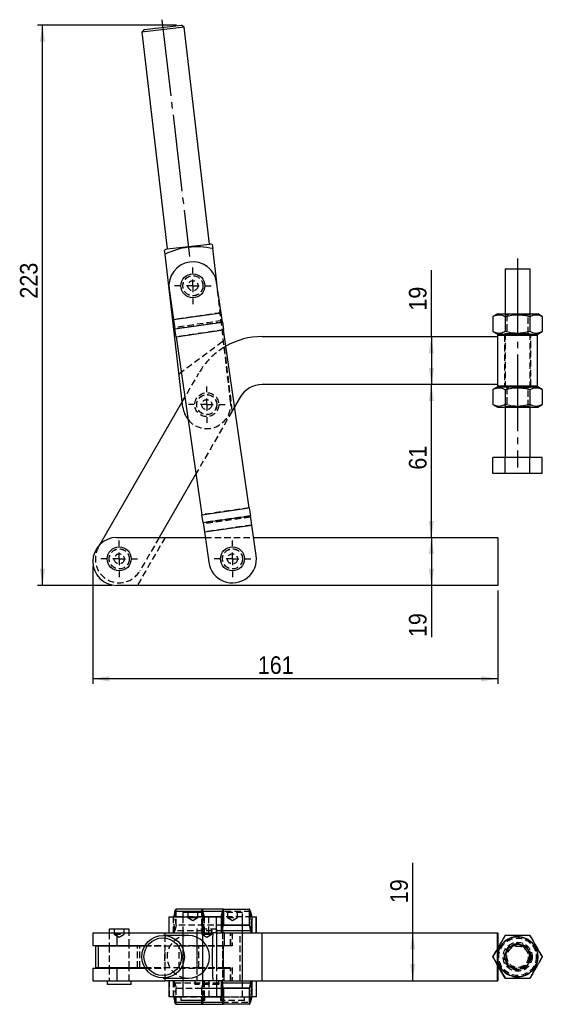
# Model space of a CAD drawing. Extents: x 122 to 782, y 117 to 578.
# Tile 1 of 2: x 122 to 330, y 117 to 508. Entities that reach past the tile are written whole.
import ezdxf

# ---------------------------------------------------------------- set-up
doc = ezdxf.new("R2010")
doc.units = 0
doc.header["$LTSCALE"] = 2
for name, pattern in [('SLD-MISTA-LONGA', [19.05, 15.24, -1.27, 1.27, -1.27]), ('SLD-SÓLIDA', [0]), ('SLD-TRACEJADA', [1.905, 1.27, -0.635])]:
    doc.linetypes.add(name, pattern=pattern)
doc.layers.get('0').update_dxf_attribs({"linetype": 'CONTINUOUS'})
doc.styles.add('SLDTEXTSTYLE0', font='GOTHIC.TTF', dxfattribs={"width": 0.913})
doc.dimstyles.new('SLDDIMSTYLE0', dxfattribs={"dimtxt": 7, "dimasz": 6.604, "dimexe": 0, "dimexo": 0.0625, "dimgap": 1.75, "dimtad": 1, "dimdec": 0, "dimrnd": 1e-09, "dimzin": 12, "dimtxsty": 'SLDTEXTSTYLE0', "dimsah": 1, "dimcen": 0.09, "dimazin": 3, "dimtfac": 1, "dimtdec": 0, "dimtofl": 0, "dimtmove": 0, "dimatfit": 3, "dimtolj": 1, "dimtzin": 12})
doc.dimstyles.new('SLDDIMSTYLE1', dxfattribs={"dimtxt": 7, "dimasz": 6.604, "dimexe": 0, "dimexo": 0.0625, "dimgap": 1.75, "dimtad": 1, "dimrnd": 1e-09, "dimzin": 12, "dimtxsty": 'SLDTEXTSTYLE0', "dimsah": 1, "dimcen": 0.09, "dimazin": 3, "dimtfac": 1, "dimtofl": 0, "dimtmove": 0, "dimatfit": 3, "dimtolj": 1, "dimtzin": 12})
doc.dimstyles.new('SLDDIMSTYLE2', dxfattribs={"dimtxt": 7, "dimasz": 6.604, "dimexe": 0, "dimexo": 0.0625, "dimgap": 1.75, "dimtad": 1, "dimdec": 0, "dimrnd": 1e-09, "dimzin": 12, "dimtxsty": 'SLDTEXTSTYLE0', "dimsah": 1, "dimcen": 0.09, "dimazin": 3, "dimtfac": 1, "dimtofl": 0, "dimtmove": 0, "dimatfit": 3, "dimtolj": 1, "dimtzin": 12})

# ---------------------------------------------------------------- blocks, each defined once
blk = doc.blocks.new('*D1')
for q in [(285.81, 408.39), (285.81, 363.01)]:
    blk.add_line((285.81, 382.06), q)
for points in [[(285.81, 382.06), (284.79, 375.46), (286.82, 375.45)], [(285.81, 363.01), (286.82, 369.61), (284.79, 369.61)]]:
    blk.add_solid(points)
at = {"insert": (276.87, 392.35, 0.1), "char_height": 7, "attachment_point": 1, "rotation": 89.9947, "style": 'SLDTEXTSTYLE0'}
blk.add_mtext('19', dxfattribs=at)
blk = doc.blocks.new('*D2')
for p, q in [((285.81, 302.23), (285.81, 283.18)), ((285.81, 283.18), (285.81, 262.66))]:
    blk.add_line(p, q)
for points in [[(285.81, 302.23), (284.79, 295.62), (286.83, 295.62)], [(285.81, 283.18), (286.83, 289.78), (284.79, 289.78)]]:
    blk.add_solid(points)
at = {"insert": (276.87, 262.66, 0.1), "char_height": 7, "attachment_point": 1, "rotation": 90, "style": 'SLDTEXTSTYLE0'}
blk.add_mtext('19', dxfattribs=at)
blk = doc.blocks.new('*D3')
blk.add_line((285.81, 302.23), (285.81, 363.01))
for points in [[(285.81, 363.01), (284.79, 356.4), (286.83, 356.4)], [(285.81, 302.23), (286.83, 308.83), (284.79, 308.83)]]:
    blk.add_solid(points)
at = {"insert": (276.87, 329.18, 0.1), "char_height": 7, "attachment_point": 1, "rotation": 90, "style": 'SLDTEXTSTYLE0'}
blk.add_mtext('61', dxfattribs=at)
blk = doc.blocks.new('*D4')
for p, q in [((151.26, 290.7), (151.26, 244.09)), ((312.26, 281.18), (312.26, 244.09)), ((312.26, 246.09), (151.26, 246.09))]:
    blk.add_line(p, q)
for points in [[(151.26, 246.09), (157.86, 245.07), (157.86, 247.1)], [(312.26, 246.09), (305.65, 247.1), (305.65, 245.07)]]:
    blk.add_solid(points)
at = {"insert": (216.82, 255.03, 0.1), "char_height": 7, "attachment_point": 1, "style": 'SLDTEXTSTYLE0'}
blk.add_mtext('161', dxfattribs=at)
blk = doc.blocks.new('*D5')
for p, q in [((184.51, 505.84), (129.26, 505.84)), ((131.26, 283.18), (131.26, 505.84)), ((158.78, 283.18), (129.26, 283.18))]:
    blk.add_line(p, q)
for points in [[(131.26, 505.84), (130.24, 499.24), (132.27, 499.24)], [(131.26, 283.18), (132.27, 289.78), (130.24, 289.78)]]:
    blk.add_solid(points)
at = {"insert": (122.31, 397.13, 0.1), "char_height": 7, "attachment_point": 1, "rotation": 90, "style": 'SLDTEXTSTYLE0'}
blk.add_mtext('223', dxfattribs=at)
blk = doc.blocks.new('SW_CENTERMARKSYMBOL_0')
at = {"color": 0}
for p, q in [((0, 5), (0, 7.2625)), ((-5, 0), (-7.2625, 0)), ((0, 0), (-2.5, 0)), ((0, 0), (0, 2.5)), ((0, 0), (0, -2.5)), ((0, 0), (2.5, 0)), ((5, 0), (7.2625, 0)), ((0, -5), (0, -7.2625))]:
    blk.add_line(p, q, dxfattribs=at)
blk = doc.blocks.new('SW_CENTERMARKSYMBOL_1')
at = {"color": 0}
for p, q in [((0, 5), (0, 7.2625)), ((-5, 0), (-7.2625, 0)), ((0, 0), (-2.5, 0)), ((0, 0), (0, 2.5)), ((0, 0), (0, -2.5)), ((0, 0), (2.5, 0)), ((5, 0), (7.2625, 0)), ((0, -5), (0, -7.2625))]:
    blk.add_line(p, q, dxfattribs=at)
blk = doc.blocks.new('SW_CENTERMARKSYMBOL_2')
at = {"color": 0}
for p, q in [((0, 5), (0, 7.2625)), ((-5, 0), (-7.2625, 0)), ((0, 0), (-2.5, 0)), ((0, 0), (0, 2.5)), ((0, 0), (0, -2.5)), ((0, 0), (2.5, 0)), ((5, 0), (7.2625, 0)), ((0, -5), (0, -7.2625))]:
    blk.add_line(p, q, dxfattribs=at)
blk = doc.blocks.new('SW_CENTERMARKSYMBOL_3')
at = {"color": 0}
for p, q in [((0, 5), (0, 7.2625)), ((-5, 0), (-7.2625, 0)), ((0, 0), (-2.5, 0)), ((0, 0), (0, 2.5)), ((0, 0), (0, -2.5)), ((0, 0), (2.5, 0)), ((5, 0), (7.2625, 0)), ((0, -5), (0, -7.2625))]:
    blk.add_line(p, q, dxfattribs=at)
blk = doc.blocks.new('*D15')
for p, q in [((278.39, 145.16), (278.39, 172.95)), ((278.39, 126.11), (278.39, 145.16))]:
    blk.add_line(p, q)
for points in [[(278.39, 145.16), (277.38, 138.56), (279.41, 138.56)], [(278.39, 126.11), (279.41, 132.71), (277.38, 132.71)]]:
    blk.add_solid(points)
at = {"insert": (269.45, 156.92, -101.7), "char_height": 7, "attachment_point": 1, "rotation": 90, "style": 'SLDTEXTSTYLE0'}
blk.add_mtext('19', dxfattribs=at)

msp = doc.modelspace()

# ---------------------------------------------------------------- linework, layer by layer
at = {"color": 7, "linetype": 'SLD-SÓLIDA'}
for p, q in [((187.616551, 504.961966), (170.730932, 502.993239)), ((171.608396, 504.102318), (186.507471, 505.83943)), ((187.616551, 504.961966), (186.507471, 505.83943)), ((197.660458, 418.816154), (187.616551, 504.961966)), ((171.608396, 504.102318), (170.730932, 502.993239)), ((170.730932, 502.993239), (180.77484, 416.847427)), ((189.217649, 417.83179), (197.660458, 418.816154)), ((198.715956, 418.614132), (198.90611, 416.983192)), ((179.984285, 414.777059), (179.79413, 416.408)), ((187.081055, 353.908616), (179.984285, 414.777059)), ((180.77484, 416.847427), (189.217649, 417.83179)), ((200.480899, 403.476347), (198.90611, 416.983192)), ((315.081675, 409.031281), (315.080021, 391.031281)), ((315.081675, 409.031281), (325.081675, 409.030362)), ((325.080021, 391.030362), (325.081675, 409.030362)), ((202.212775, 391.521824), (200.461913, 403.6074)), ((181.608731, 400.876101), (183.359592, 388.790526)), ((183.359592, 388.790526), (202.212775, 391.521824)), ((183.360309, 388.785577), (202.213492, 391.516876)), ((202.212775, 391.521824), (202.213492, 391.516876)), ((202.74656, 387.8373), (202.213492, 391.516876)), ((183.360309, 388.785577), (183.359592, 388.790526)), ((183.360309, 388.785577), (183.893377, 385.106001)), ((183.893377, 385.106001), (202.74656, 387.8373)), ((202.74656, 387.8373), (203.202493, 384.690154)), ((310.26497, 389.983859), (310.264427, 384.079589)), ((312.080021, 391.031557), (310.26497, 389.983859)), ((312.080021, 391.031557), (328.080021, 391.030086)), ((315.172447, 389.983408), (315.171904, 384.079137)), ((324.987402, 389.982506), (324.986859, 384.078235)), ((329.894879, 389.982055), (328.080021, 391.030086)), ((329.894879, 389.982055), (329.894336, 384.077784)), ((184.34931, 381.958856), (183.893377, 385.106001)), ((184.34931, 381.958856), (203.202493, 384.690154)), ((213.442345, 314.008099), (203.202493, 384.690154)), ((310.264427, 384.079589), (312.079285, 383.031557)), ((328.079285, 383.030086), (329.894336, 384.077784)), ((184.34931, 381.958856), (194.589162, 311.276801)), ((218.544066, 382.065156), (312.141696, 382.056551)), ((312.079285, 383.031557), (328.079285, 383.030086)), ((312.141696, 382.056551), (312.139944, 363.006551)), ((312.141739, 382.531551), (312.141696, 382.056551)), ((312.641785, 383.031505), (312.141739, 382.531551)), ((320.079239, 382.530822), (312.141739, 382.531551)), ((328.016739, 382.530092), (320.079239, 382.530822)), ((328.016739, 382.530092), (327.516785, 383.030138)), ((328.014901, 362.530092), (328.016739, 382.530092)), ((312.139944, 363.006551), (218.513447, 363.015159)), ((310.262304, 360.98386), (310.261761, 355.079589)), ((312.077355, 362.031557), (310.262304, 360.98386)), ((312.077355, 362.031557), (328.077355, 362.030086)), ((312.139944, 363.006551), (312.139901, 362.531551)), ((312.139901, 362.531551), (312.639855, 362.031506)), ((312.139901, 362.531551), (320.077401, 362.530822)), ((315.169781, 360.983408), (315.169238, 355.079137)), ((320.077401, 362.530822), (328.014901, 362.530092)), ((324.984736, 360.982506), (324.984193, 355.078235)), ((327.514855, 362.030138), (328.014901, 362.530092)), ((329.892213, 360.982055), (328.077355, 362.030086)), ((329.892213, 360.982055), (329.89167, 355.077784)), ((154.133221, 299.521365), (186.822246, 356.128398)), ((209.852734, 358.015955), (207.625572, 354.159216)), ((310.261761, 355.079589), (312.076619, 354.031557)), ((312.076619, 354.031557), (328.076619, 354.030086)), ((315.076619, 354.031281), (315.074781, 334.031282)), ((325.074781, 334.030362), (325.076619, 354.030362)), ((328.076619, 354.030086), (329.89167, 355.077784)), ((310.259238, 327.631724), (310.259826, 334.031724)), ((315.167303, 334.031273), (310.259826, 334.031724)), ((315.166715, 327.631273), (315.167303, 334.031273)), ((324.982258, 334.030371), (315.167303, 334.031273)), ((324.981669, 327.630371), (324.982258, 334.030371)), ((329.889735, 334.02992), (324.982258, 334.030371)), ((329.889147, 327.62992), (329.889735, 334.02992)), ((192.237215, 327.511457), (177.63509, 302.225204)), ((315.166715, 327.631273), (310.259238, 327.631724)), ((324.981669, 327.630371), (315.166715, 327.631273)), ((329.889147, 327.62992), (324.981669, 327.630371)), ((194.589162, 311.276801), (213.442345, 314.008099)), ((213.442345, 314.008099), (213.898278, 310.860954)), ((195.045095, 308.129655), (194.589162, 311.276801)), ((195.045095, 308.129655), (213.898278, 310.860954)), ((214.431346, 307.181378), (213.898278, 310.860954)), ((195.045095, 308.129655), (195.578163, 304.450079)), ((195.578163, 304.450079), (214.431346, 307.181378)), ((195.57888, 304.445131), (214.432063, 307.176429)), ((214.431346, 307.181378), (214.432063, 307.176429)), ((216.182925, 295.090853), (214.432063, 307.176429)), ((160.781333, 302.225204), (195.900485, 302.225204)), ((195.57888, 304.445131), (195.578163, 304.450079)), ((195.57888, 304.445131), (197.329742, 292.359555)), ((215.149357, 302.225204), (312.256333, 302.225204)), ((312.256333, 302.225204), (312.256333, 283.175204)), ((312.256333, 283.175204), (160.781333, 283.175204)), ((183.893377, 153.658644), (183.360309, 151.512062)), ((202.74656, 153.658644), (183.893377, 153.658644)), ((203.202493, 154.510722), (184.34931, 154.510722)), ((187.066572, 153.260722), (187.066572, 151.510722)), ((195.004072, 153.260722), (187.066572, 153.260722)), ((195.004072, 151.510722), (195.004072, 153.260722)), ((202.213492, 151.512062), (202.74656, 153.658644)), ((202.74656, 153.658644), (203.201776, 148.159382)), ((203.202493, 154.510722), (203.202493, 148.160722)), ((203.202493, 154.510722), (213.442345, 154.510722)), ((213.442345, 154.510722), (213.442345, 148.160722)), ((213.898278, 153.658644), (213.443062, 148.159382)), ((213.898278, 153.658644), (214.431346, 151.512062)), ((181.510322, 151.510722), (181.510322, 145.160722)), ((181.510322, 151.510722), (200.461913, 151.510722)), ((200.461913, 145.160722), (200.461913, 151.510722)), ((200.461913, 151.510722), (202.212775, 151.510722)), ((202.212775, 151.510722), (202.212775, 145.160722)), ((202.213492, 151.512062), (202.668709, 146.0128)), ((214.431346, 151.512062), (213.97613, 146.0128)), ((214.432063, 151.510722), (214.432063, 145.160722)), ((214.432063, 151.510722), (216.182925, 151.510722)), ((216.182925, 145.160722), (216.182925, 151.510722)), ((216.182925, 151.510722), (216.281333, 151.510722)), ((216.281333, 145.160722), (216.281333, 151.510722)), ((151.256333, 145.160722), (151.256333, 140.135722)), ((151.256333, 145.160722), (160.781333, 145.160722)), ((157.787583, 146.610722), (157.787583, 145.160722)), ((164.054847, 146.610722), (157.787583, 146.610722)), ((160.781333, 145.160722), (160.781333, 140.135722)), ((160.781333, 145.160722), (179.984285, 145.160722)), ((165.725083, 146.610722), (164.054847, 146.610722)), ((165.725083, 145.160722), (165.725083, 146.610722)), ((179.944628, 144.135722), (179.984285, 145.160722)), ((179.984285, 145.160722), (198.90611, 145.160722)), ((200.480899, 145.160722), (198.90611, 145.160722)), ((200.480899, 145.160722), (202.212775, 145.160722)), ((203.469766, 145.160722), (202.212775, 145.160722)), ((202.668709, 146.0128), (203.201776, 148.159382)), ((203.202493, 148.160722), (213.442345, 148.160722)), ((203.469766, 145.160722), (218.544066, 145.160722)), ((203.469766, 145.160722), (203.469766, 139.935722)), ((213.443062, 148.159382), (213.97613, 146.0128)), ((218.544066, 126.110722), (218.544066, 145.160722)), ((218.544066, 145.160722), (312.141696, 145.160722)), ((312.141696, 138.887359), (312.141696, 145.160722)), ((312.141696, 145.160722), (312.256333, 145.160722)), ((312.256333, 145.160722), (312.256333, 139.094793)), ((189.217649, 144.135722), (179.173741, 144.135722)), ((151.256333, 140.135722), (160.781333, 140.135722)), ((152.256333, 139.935722), (152.256333, 131.335722)), ((152.256333, 139.935722), (153.529529, 139.935722)), ((153.529529, 131.335722), (153.529529, 139.935722)), ((153.529529, 139.935722), (171.890953, 139.935722)), ((157.787583, 140.135722), (157.787583, 139.935722)), ((160.781333, 140.135722), (172.011157, 140.135722)), ((165.725083, 139.935722), (165.725083, 140.135722)), ((168.956333, 139.935722), (168.956333, 140.135722)), ((203.168663, 140.135722), (203.469766, 140.135722)), ((203.168663, 131.135722), (203.168663, 140.135722)), ((203.168663, 139.935722), (203.469766, 139.935722)), ((320.081675, 140.635722), (320.080021, 140.635722)), ((310.26497, 135.635722), (310.264427, 135.635722)), ((151.256333, 131.135722), (151.256333, 126.110722)), ((151.256333, 131.135722), (160.781333, 131.135722)), ((152.256333, 131.335722), (153.529529, 131.335722)), ((153.529529, 131.335722), (171.890953, 131.335722)), ((157.787583, 131.335722), (157.787583, 131.135722)), ((160.781333, 131.135722), (160.781333, 126.110722)), ((160.781333, 131.135722), (172.011157, 131.135722)), ((165.725083, 131.135722), (165.725083, 131.335722)), ((168.956333, 131.135722), (168.956333, 131.335722)), ((203.168663, 131.335722), (203.469766, 131.335722)), ((203.168663, 131.135722), (203.469766, 131.135722)), ((203.469766, 126.110722), (203.469766, 131.335722)), ((312.141696, 126.110722), (312.141696, 132.384085)), ((315.167303, 127.135722), (312.141696, 132.376228)), ((315.166715, 127.135722), (312.141696, 132.375209)), ((312.256333, 132.176651), (312.256333, 126.110722)), ((320.080021, 130.635722), (320.081675, 130.635722)), ((151.256333, 126.110722), (160.781333, 126.110722)), ((156.993833, 126.110722), (156.993833, 124.610722)), ((160.781333, 126.110722), (179.984285, 126.110722)), ((166.518833, 124.610722), (166.518833, 126.110722)), ((179.173741, 127.135722), (189.217649, 127.135722)), ((179.984285, 126.110722), (179.944628, 127.135722)), ((198.90611, 126.110722), (179.984285, 126.110722)), ((181.510322, 126.110722), (181.510322, 119.760722)), ((200.480899, 126.110722), (198.90611, 126.110722)), ((200.461913, 126.110722), (200.461913, 119.760722)), ((202.212775, 126.110722), (200.480899, 126.110722)), ((202.212775, 126.110722), (202.212775, 119.760722)), ((203.469766, 126.110722), (202.212775, 126.110722)), ((202.668709, 125.258644), (202.213492, 119.759382)), ((203.201776, 123.112062), (202.668709, 125.258644)), ((203.469766, 126.110722), (218.544066, 126.110722)), ((213.97613, 125.258644), (213.443062, 123.112062)), ((213.97613, 125.258644), (214.431346, 119.759382)), ((214.432063, 126.110722), (214.432063, 119.760722)), ((216.182925, 126.110722), (216.182925, 119.760722)), ((216.281333, 119.760722), (216.281333, 126.110722)), ((218.544066, 126.110722), (312.141696, 126.110722)), ((312.141696, 126.110722), (312.256333, 126.110722)), ((164.51455, 124.610722), (156.993833, 124.610722)), ((166.518833, 124.610722), (164.51455, 124.610722)), ((203.201776, 123.112062), (202.74656, 117.6128)), ((203.202493, 123.110722), (203.202493, 116.760722)), ((213.442345, 123.110722), (203.202493, 123.110722)), ((213.442345, 123.110722), (213.442345, 116.760722)), ((213.443062, 123.112062), (213.898278, 117.6128)), ((200.461913, 119.760722), (181.510322, 119.760722)), ((183.360309, 119.759382), (183.893377, 117.6128)), ((183.893377, 117.6128), (202.74656, 117.6128)), ((186.272822, 119.760722), (186.272822, 118.260722)), ((195.797822, 118.260722), (186.272822, 118.260722)), ((195.797822, 118.260722), (195.797822, 119.760722)), ((202.212775, 119.760722), (200.461913, 119.760722)), ((202.74656, 117.6128), (202.213492, 119.759382)), ((214.431346, 119.759382), (213.898278, 117.6128)), ((216.182925, 119.760722), (214.432063, 119.760722)), ((216.281333, 119.760722), (216.182925, 119.760722)), ((184.34931, 116.760722), (203.202493, 116.760722)), ((213.442345, 116.760722), (203.202493, 116.760722))]:
    msp.add_line(p, q, dxfattribs=at)
at = {"linetype": 'SLD-MISTA-LONGA'}
for p, q in [((178.710511, 507.950689), (189.680879, 413.858703)), ((320.082043, 413.030822), (320.074413, 330.030822))]:
    msp.add_line(p, q, dxfattribs=at)
at = {"color": 7, "linetype": 'SLD-TRACEJADA'}
for p, q in [((206.00288, 356.114749), (200.480899, 403.476347)), ((202.212775, 391.521824), (183.359592, 388.790526)), ((202.213492, 391.516876), (183.360309, 388.785577)), ((202.668709, 388.374679), (183.815526, 385.64338)), ((202.74656, 387.8373), (183.893377, 385.106001)), ((315.080021, 391.031281), (315.076619, 354.031281)), ((315.406759, 391.031251), (315.829993, 390.734841)), ((315.829993, 390.734841), (315.829312, 383.327583)), ((320.37694, 390.734423), (315.829993, 390.734841)), ((324.329993, 390.73406), (320.470143, 390.734415)), ((324.329312, 383.326802), (324.329993, 390.73406)), ((324.329993, 390.73406), (324.753282, 391.030392)), ((325.076619, 354.030362), (325.080021, 391.030362)), ((203.201776, 384.695103), (184.348593, 381.963804)), ((203.202493, 384.690154), (184.34931, 381.958856)), ((185.520549, 367.292952), (203.168663, 380.423606)), ((314.329285, 383.03135), (314.829239, 382.531304)), ((314.829239, 382.531304), (314.827401, 362.531304)), ((315.829312, 383.327583), (315.406024, 383.031251)), ((315.829312, 383.327583), (319.694455, 383.327228)), ((319.784657, 383.32722), (322.204312, 383.326997)), ((322.204312, 383.326997), (324.329312, 383.326802)), ((324.752547, 383.030392), (324.329312, 383.326802)), ((325.327401, 362.530339), (325.329239, 382.530339)), ((325.329239, 382.530339), (325.829285, 383.030293)), ((203.469766, 377.841069), (204.137634, 378.235208)), ((203.469766, 377.841069), (206.594406, 352.373564)), ((186.822246, 356.128398), (193.427997, 367.567465)), ((314.827401, 362.531304), (314.327355, 362.03135)), ((315.404093, 362.031251), (315.827327, 361.734842)), ((315.827327, 361.734842), (315.826646, 354.327583)), ((320.374274, 361.734424), (315.827327, 361.734842)), ((324.327327, 361.73406), (320.467477, 361.734415)), ((324.326646, 354.326802), (324.327327, 361.73406)), ((324.327327, 361.73406), (324.750616, 362.030392)), ((325.827355, 362.030293), (325.327401, 362.530339)), ((206.594406, 352.373564), (192.237215, 327.511457)), ((207.625572, 354.159216), (206.594406, 352.373564)), ((315.826646, 354.327583), (315.403358, 354.031251)), ((315.826646, 354.327583), (319.691789, 354.327228)), ((319.781991, 354.32722), (322.201646, 354.326997)), ((322.201646, 354.326997), (324.326646, 354.326802)), ((324.749881, 354.030392), (324.326646, 354.326802)), ((213.442345, 314.008099), (194.589162, 311.276801)), ((213.443062, 314.003151), (194.589879, 311.271852)), ((213.443062, 314.003151), (213.442345, 314.008099)), ((194.589162, 311.276801), (194.589879, 311.271852)), ((213.898278, 310.860954), (195.045095, 308.129655)), ((213.97613, 310.323575), (195.122947, 307.592276)), ((214.431346, 307.181378), (195.578163, 304.450079)), ((214.432063, 307.176429), (195.57888, 304.445131)), ((179.954856, 302.225204), (168.956333, 283.175204)), ((177.63509, 302.225204), (169.983138, 288.974448)), ((195.900485, 302.225204), (215.149357, 302.225204)), ((153.529529, 298.47596), (154.133221, 299.521365)), ((184.348593, 148.159382), (183.893377, 153.658644)), ((184.34931, 148.160722), (184.34931, 154.510722)), ((189.035322, 153.260722), (189.035322, 151.260722)), ((193.035322, 151.260722), (193.035322, 153.260722)), ((194.589162, 148.160722), (194.589162, 154.510722)), ((194.589879, 148.159382), (195.045095, 153.658644)), ((213.898278, 153.658644), (195.045095, 153.658644)), ((195.578163, 151.512062), (195.045095, 153.658644)), ((203.03931, 153.260722), (202.787583, 153.260722)), ((202.787583, 153.260722), (202.787583, 119.760722)), ((210.725083, 153.260722), (203.03931, 153.260722)), ((204.756333, 153.260722), (204.756333, 151.260722)), ((208.756333, 151.260722), (208.756333, 153.260722)), ((210.725083, 119.760722), (210.725083, 153.260722)), ((181.608731, 145.160722), (181.608731, 151.510722)), ((183.359592, 145.160722), (183.359592, 151.510722)), ((183.815526, 146.0128), (183.360309, 151.512062)), ((187.035322, 151.510722), (187.035322, 145.160722)), ((195.004072, 151.512062), (187.066572, 151.512062)), ((187.066572, 151.510722), (187.066572, 119.760722)), ((189.035322, 151.260722), (190.984252, 151.260722)), ((189.035322, 151.260722), (191.035322, 150.059001)), ((190.984252, 151.260722), (193.035322, 151.260722)), ((191.035322, 150.059001), (193.035322, 151.260722)), ((195.004072, 119.760722), (195.004072, 151.510722)), ((195.035322, 145.160722), (195.035322, 151.510722)), ((195.122947, 146.0128), (195.578163, 151.512062)), ((214.431346, 151.512062), (195.578163, 151.512062)), ((195.57888, 145.160722), (195.57888, 151.510722)), ((197.329742, 145.160722), (197.329742, 151.510722)), ((214.432063, 151.510722), (202.212775, 151.510722)), ((202.756333, 151.510722), (202.756333, 145.160722)), ((204.756333, 151.260722), (208.756333, 151.260722)), ((204.756333, 151.260722), (206.756333, 150.059001)), ((206.756333, 150.059001), (208.756333, 151.260722)), ((210.756333, 145.160722), (210.756333, 151.510722)), ((157.756333, 145.160722), (157.756333, 140.135722)), ((157.787583, 145.160722), (157.787583, 140.135722)), ((159.756333, 146.610722), (159.756333, 144.610722)), ((160.781333, 145.160722), (160.781333, 140.135722)), ((163.756333, 144.610722), (163.756333, 146.610722)), ((165.725083, 140.135722), (165.725083, 145.160722)), ((165.756333, 140.135722), (165.756333, 145.160722)), ((184.348593, 148.159382), (183.815526, 146.0128)), ((202.668709, 146.0128), (183.815526, 146.0128)), ((203.201776, 148.159382), (184.348593, 148.159382)), ((203.202493, 148.160722), (184.34931, 148.160722)), ((187.035322, 145.160722), (187.035322, 126.110722)), ((187.081055, 145.160722), (187.081055, 140.135722)), ((192.541968, 145.160722), (192.541968, 140.135722)), ((200.510718, 146.610722), (192.573218, 146.610722)), ((192.573218, 146.610722), (192.573218, 126.110722)), ((194.541968, 146.610722), (194.541968, 144.610722)), ((195.122947, 146.0128), (194.589879, 148.159382)), ((203.201776, 148.159382), (194.589879, 148.159382)), ((195.035322, 126.110722), (195.035322, 145.160722)), ((202.668709, 146.0128), (195.122947, 146.0128)), ((198.541968, 144.610722), (198.541968, 146.610722)), ((200.510718, 126.110722), (200.510718, 146.610722)), ((200.541968, 140.135722), (200.541968, 145.160722)), ((202.756333, 145.160722), (202.756333, 126.110722)), ((206.00288, 140.135722), (206.00288, 145.160722)), ((206.066968, 140.135722), (206.066968, 145.160722)), ((206.594406, 145.160722), (206.594406, 139.935722)), ((209.852734, 126.110722), (209.852734, 145.160722)), ((210.756333, 126.110722), (210.756333, 145.160722)), ((218.513447, 126.110722), (218.513447, 145.160722)), ((312.139944, 126.110722), (312.139944, 145.160722)), ((159.756333, 144.610722), (163.756333, 144.610722)), ((159.756333, 144.610722), (161.756333, 143.409001)), ((161.756333, 143.409001), (163.756333, 144.610722)), ((194.541968, 144.610722), (196.749571, 144.610722)), ((194.541968, 144.610722), (196.541968, 143.409001)), ((196.541968, 143.409001), (198.541968, 144.610722)), ((196.749571, 144.610722), (198.541968, 144.610722)), ((310.259238, 135.635722), (315.166715, 144.135722)), ((310.259826, 135.635722), (315.167303, 144.135722)), ((320.079239, 143.573222), (320.077401, 143.573222)), ((320.079239, 140.885722), (320.077401, 140.885722)), ((324.981669, 144.135722), (329.889147, 135.635722)), ((324.982258, 144.135722), (329.889735, 135.635722)), ((157.756333, 139.935722), (157.756333, 131.335722)), ((157.787583, 139.935722), (157.787583, 131.335722)), ((165.725083, 131.335722), (165.725083, 139.935722)), ((165.756333, 131.335722), (165.756333, 139.935722)), ((168.956333, 131.335722), (168.956333, 139.935722)), ((169.983138, 131.335722), (169.983138, 139.935722)), ((171.890953, 139.935722), (193.427997, 139.935722)), ((172.011157, 140.135722), (179.954856, 140.135722)), ((179.954856, 131.135722), (179.954856, 140.135722)), ((185.520549, 140.135722), (203.168663, 140.135722)), ((185.520549, 131.135722), (185.520549, 140.135722)), ((192.541968, 139.935722), (192.541968, 131.335722)), ((193.427997, 131.335722), (193.427997, 139.935722)), ((193.427997, 139.935722), (203.168663, 139.935722)), ((200.541968, 131.335722), (200.541968, 139.935722)), ((203.469766, 140.135722), (206.00288, 140.135722)), ((206.594406, 139.935722), (203.469766, 139.935722)), ((206.00288, 140.135722), (206.066968, 140.135722)), ((312.141696, 132.384085), (312.141696, 138.887359)), ((312.256333, 139.094793), (312.256333, 132.176651)), ((320.080021, 140.635722), (320.074781, 140.635722)), ((320.077327, 139.885722), (320.076646, 139.885722)), ((320.079993, 139.885722), (320.079312, 139.885722)), ((312.141696, 132.375209), (310.259238, 135.635722)), ((310.259238, 135.635722), (310.259826, 135.635722)), ((312.141696, 132.376228), (310.259826, 135.635722)), ((310.262304, 135.635722), (310.261761, 135.635722)), ((329.889147, 135.635722), (324.981669, 127.135722)), ((329.889735, 135.635722), (324.982258, 127.135722)), ((329.889147, 135.635722), (329.889735, 135.635722)), ((329.892213, 135.635722), (329.89167, 135.635722)), ((329.894879, 135.635722), (329.894336, 135.635722)), ((157.756333, 131.135722), (157.756333, 126.110722)), ((157.787583, 131.135722), (157.787583, 126.110722)), ((160.781333, 131.135722), (160.781333, 126.110722)), ((165.725083, 126.110722), (165.725083, 131.135722)), ((165.756333, 126.110722), (165.756333, 131.135722)), ((171.890953, 131.335722), (193.427997, 131.335722)), ((172.011157, 131.135722), (179.954856, 131.135722)), ((185.520549, 131.135722), (203.168663, 131.135722)), ((187.081055, 131.135722), (187.081055, 126.110722)), ((192.541968, 131.135722), (192.541968, 126.110722)), ((193.427997, 131.335722), (203.168663, 131.335722)), ((200.541968, 126.110722), (200.541968, 131.135722)), ((203.469766, 131.335722), (206.594406, 131.335722)), ((203.469766, 131.135722), (206.00288, 131.135722)), ((206.00288, 126.110722), (206.00288, 131.135722)), ((206.00288, 131.135722), (206.066968, 131.135722)), ((206.066968, 126.110722), (206.066968, 131.135722)), ((206.594406, 131.335722), (206.594406, 126.110722)), ((320.074781, 130.635722), (320.080021, 130.635722)), ((320.076646, 131.385722), (320.077327, 131.385722)), ((320.077401, 130.385722), (320.079239, 130.385722)), ((320.079312, 131.385722), (320.079993, 131.385722)), ((181.608731, 126.110722), (181.608731, 119.760722)), ((183.359592, 119.760722), (183.359592, 126.110722)), ((183.360309, 119.759382), (183.815526, 125.258644)), ((183.815526, 125.258644), (202.668709, 125.258644)), ((183.815526, 125.258644), (184.348593, 123.112062)), ((187.035322, 126.110722), (187.035322, 119.760722)), ((191.779468, 126.110722), (191.779468, 124.610722)), ((194.589879, 123.112062), (195.122947, 125.258644)), ((195.035322, 119.760722), (195.035322, 126.110722)), ((195.578163, 119.759382), (195.122947, 125.258644)), ((195.122947, 125.258644), (202.668709, 125.258644)), ((195.57888, 119.760722), (195.57888, 126.110722)), ((197.329742, 126.110722), (197.329742, 119.760722)), ((201.304468, 124.610722), (201.304468, 126.110722)), ((202.756333, 126.110722), (202.756333, 119.760722)), ((210.756333, 119.760722), (210.756333, 126.110722)), ((319.960024, 127.69909), (320.077401, 127.698222)), ((320.077401, 127.698222), (320.079239, 127.698222)), ((183.893377, 117.6128), (184.348593, 123.112062)), ((184.348593, 123.112062), (203.201776, 123.112062)), ((184.34931, 123.110722), (203.202493, 123.110722)), ((184.34931, 116.760722), (184.34931, 123.110722)), ((201.304468, 124.610722), (191.779468, 124.610722)), ((194.589162, 116.760722), (194.589162, 123.110722)), ((195.045095, 117.6128), (194.589879, 123.112062)), ((194.589879, 123.112062), (203.201776, 123.112062)), ((186.272822, 119.759382), (195.797822, 119.759382)), ((195.045095, 117.6128), (195.578163, 119.759382)), ((195.045095, 117.6128), (213.898278, 117.6128)), ((195.578163, 119.759382), (214.431346, 119.759382)), ((201.993833, 119.760722), (201.993833, 118.260722)), ((202.295905, 118.260722), (201.993833, 118.260722)), ((202.212775, 119.760722), (214.432063, 119.760722)), ((211.518833, 118.260722), (202.295905, 118.260722)), ((211.518833, 118.260722), (211.518833, 119.760722))]:
    msp.add_line(p, q, dxfattribs=at)
at = {"color": 8, "linetype": 'SLD-SÓLIDA'}
for p, q in [((187.066572, 151.512062), (183.360309, 151.512062)), ((202.213492, 151.512062), (195.004072, 151.512062)), ((213.97613, 146.0128), (202.668709, 146.0128)), ((213.443062, 148.159382), (203.201776, 148.159382)), ((202.668709, 125.258644), (213.97613, 125.258644)), ((203.201776, 123.112062), (213.443062, 123.112062)), ((183.360309, 119.759382), (186.272822, 119.759382)), ((195.797822, 119.759382), (202.213492, 119.759382))]:
    msp.add_line(p, q, dxfattribs=at)
at = {"color": 7, "linetype": 'SLD-SÓLIDA', "flags": 128}
for points in [[(183.893377, 153.658644), (183.946002, 153.854833), (184.000354, 154.026596), (184.0562, 154.173198), (184.113302, 154.29401), (184.171414, 154.388516), (184.230288, 154.456311), (184.289671, 154.497105), (184.34931, 154.510722)], [(203.202493, 154.510722), (203.142854, 154.497105), (203.083471, 154.456311), (203.024597, 154.388516), (202.966485, 154.29401), (202.909383, 154.173198), (202.853537, 154.026596), (202.799185, 153.854833), (202.74656, 153.658644)], [(213.898278, 153.658644), (213.845653, 153.854833), (213.791301, 154.026596), (213.735455, 154.173198), (213.678354, 154.29401), (213.620241, 154.388516), (213.561368, 154.456311), (213.501984, 154.497105), (213.442345, 154.510722)], [(202.668709, 146.0128), (202.616084, 145.816611), (202.561732, 145.644848), (202.505885, 145.498246), (202.448784, 145.377434), (202.390672, 145.282928), (202.331798, 145.215133), (202.272414, 145.174339), (202.212775, 145.160722)], [(214.432063, 145.160722), (214.372424, 145.174339), (214.31304, 145.215133), (214.254167, 145.282928), (214.196054, 145.377434), (214.138953, 145.498246), (214.083107, 145.644848), (214.028755, 145.816611), (213.97613, 146.0128)], [(202.212775, 126.110722), (202.272414, 126.097105), (202.331798, 126.056311), (202.390672, 125.988516), (202.448784, 125.89401), (202.505885, 125.773198), (202.561732, 125.626596), (202.616084, 125.454833), (202.668709, 125.258644)], [(213.97613, 125.258644), (214.028755, 125.454833), (214.083107, 125.626596), (214.138953, 125.773198), (214.196054, 125.89401), (214.254167, 125.988516), (214.31304, 126.056311), (214.372424, 126.097105), (214.432063, 126.110722)], [(184.34931, 116.760722), (184.289671, 116.774339), (184.230288, 116.815133), (184.171414, 116.882928), (184.113302, 116.977434), (184.0562, 117.098246), (184.000354, 117.244848), (183.946002, 117.416611), (183.893377, 117.6128)], [(202.74656, 117.6128), (202.799185, 117.416611), (202.853537, 117.244848), (202.909383, 117.098246), (202.966485, 116.977434), (203.024597, 116.882928), (203.083471, 116.815133), (203.142854, 116.774339), (203.202493, 116.760722)], [(213.442345, 116.760722), (213.501984, 116.774339), (213.561368, 116.815133), (213.620241, 116.882928), (213.678354, 116.977434), (213.735455, 117.098246), (213.791301, 117.244848), (213.845653, 117.416611), (213.898278, 117.6128)]]:
    msp.add_lwpolyline(points, dxfattribs=at)
at = {"color": 7, "linetype": 'SLD-TRACEJADA', "flags": 128}
for points in [[(194.589162, 154.510722), (194.648801, 154.497105), (194.708185, 154.456311), (194.767058, 154.388516), (194.825171, 154.29401), (194.882272, 154.173198), (194.938118, 154.026596), (194.99247, 153.854833), (195.045095, 153.658644)], [(183.359592, 145.160722), (183.419231, 145.174339), (183.478615, 145.215133), (183.537489, 145.282928), (183.595601, 145.377434), (183.652702, 145.498246), (183.708549, 145.644848), (183.762901, 145.816611), (183.815526, 146.0128)], [(195.122947, 146.0128), (195.175572, 145.816611), (195.229924, 145.644848), (195.28577, 145.498246), (195.342871, 145.377434), (195.400984, 145.282928), (195.459857, 145.215133), (195.519241, 145.174339), (195.57888, 145.160722)], [(183.815526, 125.258644), (183.762901, 125.454833), (183.708549, 125.626596), (183.652702, 125.773198), (183.595601, 125.89401), (183.537489, 125.988516), (183.478615, 126.056311), (183.419231, 126.097105), (183.359592, 126.110722)], [(195.57888, 126.110722), (195.519241, 126.097105), (195.459857, 126.056311), (195.400984, 125.988516), (195.342871, 125.89401), (195.28577, 125.773198), (195.229924, 125.626596), (195.175572, 125.454833), (195.122947, 125.258644)], [(195.045095, 117.6128), (194.99247, 117.416611), (194.938118, 117.244848), (194.882272, 117.098246), (194.825171, 116.977434), (194.767058, 116.882928), (194.708185, 116.815133), (194.648801, 116.774339), (194.589162, 116.760722)]]:
    msp.add_lwpolyline(points, dxfattribs=at)
at = {"color": 7, "linetype": 'SLD-SÓLIDA'}
for centre, radius in [((191.035322, 402.241751), 4.7625), ((161.756333, 293.725204), 4.7625), ((206.756333, 293.725204), 4.7625), ((179.179473, 135.67489), 8.460834), ((179.052607, 135.671772), 7.463952), ((320.080021, 135.635722), 8), ((320.081675, 135.635722), 5)]:
    msp.add_circle(centre, radius, dxfattribs=at)
at = {"color": 7, "linetype": 'SLD-TRACEJADA'}
for centre, radius in [((191.035322, 402.241751), 4), ((191.035322, 402.241751), 3.96875), ((191.035322, 402.241751), 2), ((196.541968, 355.011682), 4.7625), ((196.541968, 355.011682), 4), ((196.541968, 355.011682), 3.96875), ((196.541968, 355.011682), 2), ((161.756333, 293.725204), 4), ((161.756333, 293.725204), 3.96875), ((206.756333, 293.725204), 4), ((206.756333, 293.725204), 3.96875), ((161.756333, 293.725204), 2), ((206.756333, 293.725204), 2), ((320.076619, 135.635722), 8), ((320.079285, 135.635722), 8), ((320.077355, 135.635722), 7.4375), ((320.079285, 135.635722), 7.4375), ((320.077355, 135.635722), 5.75), ((320.079285, 135.635722), 5.75), ((320.077401, 135.635722), 5.25), ((320.079239, 135.635722), 5.25), ((320.074781, 135.635722), 5), ((320.076619, 135.635722), 4.673262), ((320.077355, 135.635722), 4.673262), ((320.079285, 135.635722), 4.673262), ((320.080021, 135.635722), 4.673262), ((320.076646, 135.635722), 4.25), ((320.077327, 135.635722), 4.25), ((320.079312, 135.635722), 4.25), ((320.079993, 135.635722), 4.25)]:
    msp.add_circle(centre, radius, dxfattribs=at)
at = {"color": 7, "linetype": 'SLD-SÓLIDA'}
for centre, radius, start, end in [((192.549505, 389.254724), 30, 78.13839856, 80.1909516), ((192.549505, 389.254724), 30, 113.10945086, 115.1620039), ((192.549505, 389.254724), 28.447748, 77.08834151, 116.21206094), ((191.035322, 402.241751), 9.525, 8.24320532, 188.24320532), ((218.5414, 353.065156), 29, 89.99473272, 119.78069739), ((218.512528, 353.015159), 10, 89.99473272, 149.99473272), ((196.541968, 355.011682), 9.525, 186.65020123, 218.78925415), ((160.781333, 292.700204), 9.525, 90, 270), ((206.756333, 293.725204), 9.525, 188.24320532, 8.24320532), ((183.358665, 151.51208), 0.001644, 304.32116302, 359.3778134), ((202.211848, 151.51208), 0.001644, 304.32116302, 359.3778134), ((214.43299, 151.51208), 0.001644, 180.6221866, 235.67883697), ((436.194397, 135.635722), 237.479382, 177.70132158, 182.29867842), ((203.20342, 148.159364), 0.001644, 124.32116302, 179.3778134), ((213.441418, 148.159364), 0.001644, 0.6221866, 55.67883698), ((189.173213, 135.635722), 8.500116, 270.29952714, 89.70047286), ((203.20342, 123.11208), 0.001644, 180.6221866, 235.67883698), ((213.441418, 123.11208), 0.001644, 304.32116303, 359.3778134), ((183.358665, 119.759364), 0.001644, 0.6221866, 55.67883698), ((202.211848, 119.759364), 0.001644, 0.6221866, 55.67883697), ((214.43299, 119.759364), 0.001644, 124.32116303, 179.3778134)]:
    msp.add_arc(centre, radius, start, end, dxfattribs=at)
at = {"color": 7, "linetype": 'SLD-TRACEJADA'}
for centre, radius, start, end in [((218.5414, 353.065156), 29, 121.31290231, 149.99473272), ((196.541968, 355.011682), 9.525, 218.78925415, 6.65020123), ((161.756333, 293.725204), 9.5, 149.99473272, 329.99473272), ((195.579807, 151.51208), 0.001644, 180.6221866, 235.67883697), ((184.350237, 148.159364), 0.001644, 124.32116302, 179.3778134), ((194.588235, 148.159364), 0.001644, 0.6221866, 55.67883698), ((418.731202, 135.635722), 238.937812, 177.96132349, 182.03867651), ((189.259938, 135.635722), 8.500105, 90.28505441, 269.71494559), ((320.077355, 135.635722), 8, 119.99999976, 272.08094728), ((320.079239, 135.635722), 7.9375, 90, 270), ((320.077401, 135.635722), 7.9375, 110.62272004, 125.97020284), ((320.077355, 135.635722), 8, 89.73613988, 119.99999976), ((320.077401, 135.635722), 7.9375, 270, 90), ((184.350237, 123.11208), 0.001644, 180.62218661, 235.67883697), ((194.588235, 123.11208), 0.001644, 304.32116303, 359.37781339), ((195.579807, 119.759364), 0.001644, 124.32116302, 179.3778134)]:
    msp.add_arc(centre, radius, start, end, dxfattribs=at)
at = {"color": 7, "linetype": 'SLD-SÓLIDA'}
for points, knots in [([(310.26497, 389.983859), (310.443053, 390.081576), (311.023686, 390.400175), (312.042543, 390.751375), (313.206374, 390.764368), (314.25662, 390.469914), (314.866055, 390.14617), (315.172447, 389.983408)], [0, 0, 0, 0, 0.11125789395, 0.36275086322, 0.62031534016, 0.80911475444, 1, 1, 1, 1]), ([(315.172447, 389.983408), (316.024336, 390.202608), (317.746588, 390.64576), (320.298285, 390.807699), (322.737501, 390.569434), (324.232867, 390.17934), (324.987402, 389.982506)], [0, 0, 0, 0, 0.2646049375, 0.5349477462, 0.7653431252, 1, 1, 1, 1]), ([(324.987402, 389.982506), (325.198988, 390.097876), (325.622986, 390.329066), (326.275053, 390.576972), (326.940736, 390.72824), (327.77283, 390.76406), (328.77015, 390.568697), (329.517686, 390.178793), (329.894879, 389.982055)], [0, 0, 0, 0, 0.1320609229, 0.2646364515, 0.3993725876, 0.5351347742, 0.7654374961, 1, 1, 1, 1]), ([(315.171904, 384.079137), (314.868589, 383.917952), (314.259143, 383.594085), (313.219457, 383.301561), (312.052742, 383.309443), (311.033347, 383.657492), (310.44249, 383.981841), (310.264427, 384.079589)], [0, 0, 0, 0, 0.1889642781, 0.37968235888, 0.63081991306, 0.88874253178, 1, 1, 1, 1]), ([(324.986859, 384.078235), (324.13497, 383.859036), (322.412718, 383.415884), (319.861021, 383.253944), (317.421805, 383.492209), (315.926439, 383.882303), (315.171904, 384.079137)], [0, 0, 0, 0, 0.2646049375, 0.5349477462, 0.7653431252, 1, 1, 1, 1]), ([(329.894336, 384.077784), (329.468381, 383.858545), (328.607235, 383.415314), (327.331379, 383.253257), (326.111782, 383.49141), (325.364117, 383.881436), (324.986859, 384.078235)], [0, 0, 0, 0, 0.2646049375, 0.5349477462, 0.7653431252, 1, 1, 1, 1]), ([(310.262304, 360.98386), (310.440387, 361.081576), (311.02102, 361.400175), (312.039877, 361.751375), (313.203708, 361.764368), (314.253954, 361.469914), (314.863389, 361.14617), (315.169781, 360.983408)], [0, 0, 0, 0, 0.1112578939, 0.3627508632, 0.6203153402, 0.8091147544, 1, 1, 1, 1]), ([(315.169781, 360.983408), (316.02167, 361.202608), (317.743922, 361.64576), (320.295619, 361.8077), (322.734835, 361.569434), (324.230201, 361.17934), (324.984736, 360.982506)], [0, 0, 0, 0, 0.2646049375, 0.5349477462, 0.7653431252, 1, 1, 1, 1]), ([(324.984736, 360.982506), (325.196322, 361.097876), (325.62032, 361.329066), (326.272387, 361.576972), (326.93807, 361.728241), (327.770164, 361.76406), (328.767483, 361.568697), (329.51502, 361.178793), (329.892213, 360.982055)], [0, 0, 0, 0, 0.1320609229, 0.2646364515, 0.3993725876, 0.5351347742, 0.7654374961, 1, 1, 1, 1]), ([(315.169238, 355.079137), (314.865923, 354.917952), (314.256477, 354.594086), (313.216791, 354.301561), (312.050076, 354.309443), (311.030681, 354.657492), (310.439824, 354.981841), (310.261761, 355.079589)], [0, 0, 0, 0, 0.1889642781, 0.3796823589, 0.6308199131, 0.8887425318, 1, 1, 1, 1]), ([(324.984193, 355.078235), (324.132304, 354.859036), (322.410052, 354.415884), (319.858355, 354.253944), (317.419139, 354.492209), (315.923773, 354.882303), (315.169238, 355.079137)], [0, 0, 0, 0, 0.2646049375, 0.5349477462, 0.7653431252, 1, 1, 1, 1]), ([(329.89167, 355.077784), (329.465715, 354.858546), (328.604569, 354.415314), (327.328713, 354.253257), (326.109116, 354.491411), (325.361451, 354.881436), (324.984193, 355.078235)], [0, 0, 0, 0, 0.2646049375, 0.5349477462, 0.7653431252, 1, 1, 1, 1]), ([(310.264427, 135.635722), (310.475991, 136.00218), (310.899944, 136.736524), (311.551984, 137.865931), (312.217565, 139.018776), (312.858198, 140.128388), (313.465573, 141.180381), (314.03763, 142.171188), (314.607943, 143.158962), (314.983709, 143.809774), (315.171904, 144.135722)], [0, 0, 0, 0, 0.1320285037, 0.2645714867, 0.3992745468, 0.5350034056, 0.6498879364, 0.7654033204, 0.8825066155, 1, 1, 1, 1]), ([(315.172447, 144.135722), (314.960883, 143.769264), (314.536931, 143.03492), (313.88489, 141.905513), (313.219309, 140.752668), (312.578676, 139.643056), (311.971301, 138.591063), (311.399244, 137.600256), (310.828931, 136.612482), (310.453165, 135.96167), (310.26497, 135.635722)], [0, 0, 0, 0, 0.1320285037, 0.2645714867, 0.3992745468, 0.5350034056, 0.6498879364, 0.7654033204, 0.8825066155, 1, 1, 1, 1]), ([(324.987402, 144.135722), (324.135553, 144.135722), (322.413383, 144.135722), (319.861716, 144.135722), (317.422455, 144.135722), (315.927018, 144.135722), (315.172447, 144.135722)], [0, 0, 0, 0, 0.2646049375, 0.5349477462, 0.7653431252, 1, 1, 1, 1]), ([(329.894879, 135.635722), (329.743851, 135.897324), (329.441524, 136.420996), (328.980616, 137.219344), (328.513552, 138.028348), (327.99199, 138.931738), (327.415976, 139.929431), (326.785083, 141.02216), (326.15213, 142.118441), (325.550717, 143.160081), (325.165487, 143.827284), (324.987402, 144.135722)], [0, 0, 0, 0, 0.0943709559, 0.1889107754, 0.2841097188, 0.3796073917, 0.5047774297, 0.6308385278, 0.7594563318, 0.8888002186, 1, 1, 1, 1]), ([(315.171904, 127.135722), (315.020861, 127.397324), (314.718503, 127.920996), (314.257558, 128.719344), (313.790465, 129.528348), (313.268881, 130.431738), (312.692859, 131.429431), (312.061977, 132.52216), (311.429054, 133.618441), (310.827685, 134.660081), (310.442495, 135.327284), (310.264427, 135.635722)], [0, 0, 0, 0, 0.0943709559, 0.1889107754, 0.2841097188, 0.3796073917, 0.5047774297, 0.6308385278, 0.7594563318, 0.8888002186, 1, 1, 1, 1]), ([(310.26497, 135.635722), (310.443055, 135.327285), (310.822062, 134.670859), (311.412833, 133.647652), (312.038662, 132.563711), (312.67592, 131.459957), (313.260618, 130.447224), (313.785863, 129.537454), (314.251129, 128.731564), (314.714174, 127.929515), (315.019586, 127.400499), (315.172447, 127.135722)], [0, 0, 0, 0, 0.1111998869, 0.236659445, 0.3627206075, 0.491077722, 0.6203920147, 0.714624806, 0.8091682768, 0.9044872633, 1, 1, 1, 1]), ([(324.987402, 127.135722), (325.198986, 127.502178), (325.730727, 128.423136), (326.497096, 129.750483), (327.165423, 130.908045), (327.6937, 131.823047), (328.188691, 132.680408), (328.7607, 133.67118), (329.330975, 134.658963), (329.706703, 135.309775), (329.894879, 135.635722)], [0, 0, 0, 0, 0.1320338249, 0.3318201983, 0.4670292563, 0.5349846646, 0.6498738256, 0.7653938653, 0.8825018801, 1, 1, 1, 1]), ([(315.172447, 127.135722), (316.024336, 127.135722), (317.746588, 127.135722), (320.298285, 127.135722), (322.737501, 127.135722), (324.232867, 127.135722), (324.987402, 127.135722)], [0, 0, 0, 0, 0.2646049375, 0.5349477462, 0.7653431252, 1, 1, 1, 1])]:
    msp.add_open_spline(points, degree=3, knots=knots, dxfattribs=at)
at = {"color": 7, "linetype": 'SLD-TRACEJADA'}
for points, knots in [([(324.986859, 144.135722), (325.164926, 143.827285), (325.543894, 143.170859), (326.134621, 142.147652), (326.76042, 141.063711), (327.397666, 139.959957), (327.982372, 138.947224), (328.507639, 138.037454), (328.972934, 137.231564), (329.436016, 136.429515), (329.741459, 135.900499), (329.894336, 135.635722)], [0, 0, 0, 0, 0.1111998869, 0.236659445, 0.3627206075, 0.491077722, 0.6203920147, 0.714624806, 0.8091682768, 0.9044872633, 1, 1, 1, 1]), ([(329.894336, 135.635722), (329.682751, 135.269264), (329.258756, 134.53492), (328.60667, 133.405513), (327.941061, 132.252668), (327.300423, 131.143056), (326.693061, 130.091063), (326.121034, 129.100256), (325.550763, 128.112482), (325.175035, 127.46167), (324.986859, 127.135722)], [0, 0, 0, 0, 0.1320285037, 0.2645714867, 0.3992745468, 0.5350034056, 0.6498879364, 0.7654033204, 0.8825066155, 1, 1, 1, 1])]:
    msp.add_open_spline(points, degree=3, knots=knots, dxfattribs=at)

# ---------------------------------------------------------------- block references
for name, p in [('SW_CENTERMARKSYMBOL_0', (191.035322, 402.241751)), ('SW_CENTERMARKSYMBOL_3', (196.541968, 355.011682)), ('SW_CENTERMARKSYMBOL_2', (161.756333, 293.725204)), ('SW_CENTERMARKSYMBOL_1', (206.756333, 293.725204))]:
    msp.add_blockref(name, p)

# ---------------------------------------------------------------- dimensions: what is measured, and where the dimension line sits
for base, p1, p2, angle, dimstyle, picture, middle in [((131.256333, 505.83943), (160.781333, 283.175204), (186.507471, 505.83943), 90, 'SLDDIMSTYLE2', '*D5', (131.256333, 407.73696)), ((285.807489, 363.008972), (312.141696, 382.056551), (312.139944, 363.006551), 89.99473272, 'SLDDIMSTYLE0', '*D1', (285.810924, 400.36944)), ((285.810924, 363.006551), (312.256333, 302.225204), (312.139944, 363.006551), 90, 'SLDDIMSTYLE0', '*D3', (285.810924, 337.196719)), ((285.810924, 283.175204), (312.256333, 302.225204), (312.256333, 283.175204), 90, 'SLDDIMSTYLE0', '*D2', (285.810924, 270.676519)), ((278.393926, 145.160722), (312.141696, 126.110722), (312.141696, 145.160722), 90, 'SLDDIMSTYLE0', '*D15', (278.393926, 164.93353))]:
    dim = msp.add_linear_dim(base=base, p1=p1, p2=p2, angle=angle, dimstyle=dimstyle)
    dim.commit()
    dim.dimension.update_dxf_attribs({"geometry": picture, "text_midpoint": middle, "dimtype": 160})
dim = msp.add_linear_dim(base=(151.256333, 246.086942), p1=(312.256333, 283.175204), p2=(151.256333, 292.700204), dimstyle='SLDDIMSTYLE1')
dim.commit()
dim.dimension.update_dxf_attribs({"geometry": '*D4', "text_midpoint": (227.420911, 246.086942), "dimtype": 160})

doc.saveas('drawing.dxf')
